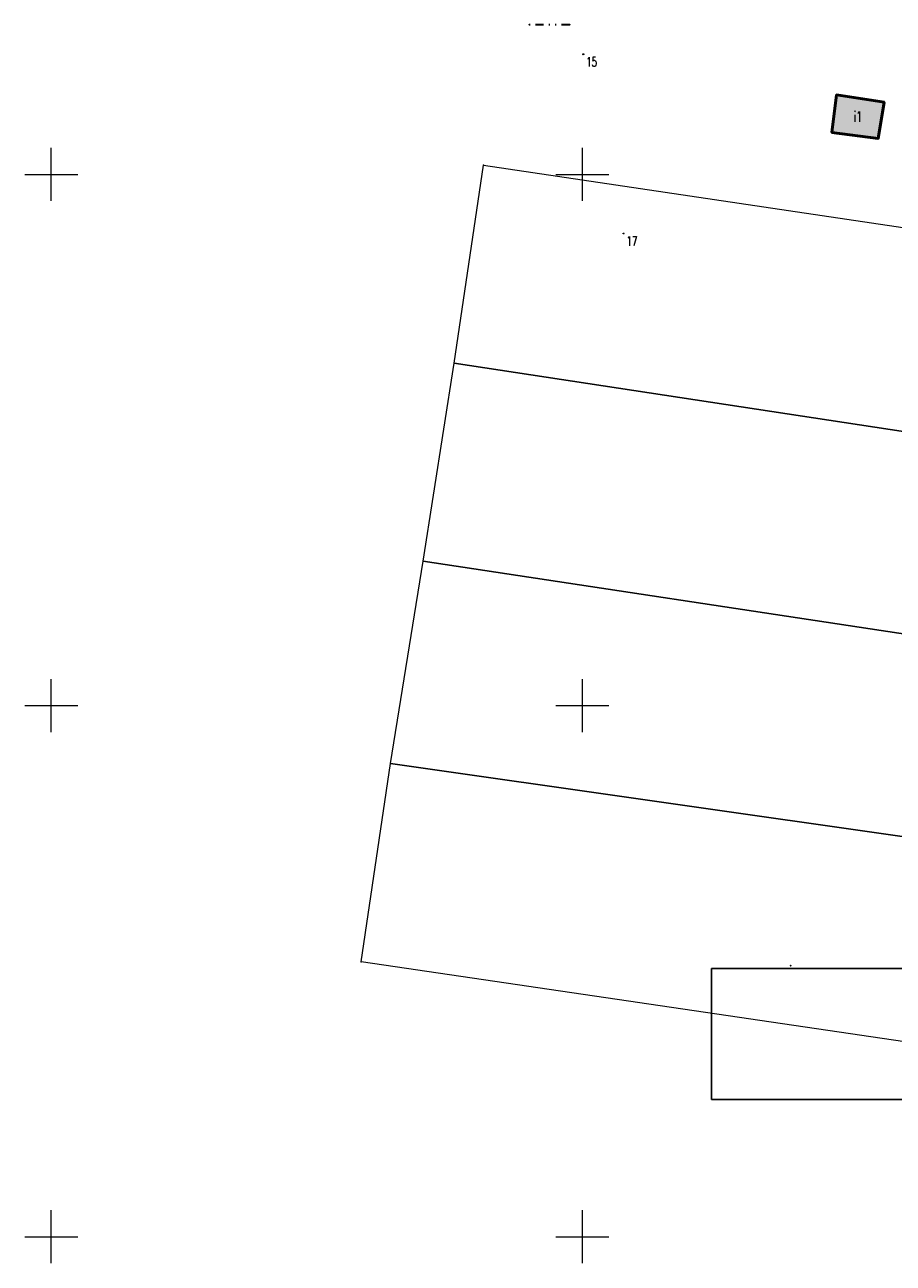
# Model space of a CAD drawing. Header units: metres. Extents: x 5484066 to 5586315, y 5680530 to 5718493.
# Tile 4 of 110: x 5515948 to 5516029, y 5683248 to 5683364. Entities that reach past the tile are written whole.
import ezdxf
from ezdxf.enums import TextEntityAlignment as Align

# ---------------------------------------------------------------- set-up
doc = ezdxf.new("R2010")
doc.units = ezdxf.units.M
for name, pattern in [('01-SIM Weglinie-PZT-PTW_06-10-2025$0$ACAD_ISO03W100', [30, 12, -18]), ('01-SIM Weglinie-PZT-PTW_06-10-2025$0$L_0_02', [0]), ('01-SIM Weglinie-PZT-PTW_06-10-2025$0$L_0_07', [2.25, 0.75, -0.5, 0, -0.5, 0, -0.5])]:
    doc.linetypes.add(name, pattern=pattern)
doc.layers.add('01-SIM Weglinie-PZT-PTW_06-10-2025$0$A-Mapa-PDF', color=7, linetype='01-SIM Weglinie-PZT-PTW_06-10-2025$0$ACAD_ISO03W100')
doc.layers.add('_xref', color=7, linetype='Continuous')
for name, color, linetype, lineweight, true_color in [('01-SIM Weglinie-PZT-PTW_06-10-2025$0$EGB_AdresNieruchomosci', 7, 'Continuous', 18, 0x000000), ('01-SIM Weglinie-PZT-PTW_06-10-2025$0$EGB_Budynek', 7, 'Continuous', 50, 0x0a0909), ('01-SIM Weglinie-PZT-PTW_06-10-2025$0$EGB_DzialkaEwidencyjna', 7, '01-SIM Weglinie-PZT-PTW_06-10-2025$0$L_0_02', 18, 0x000000), ('01-SIM Weglinie-PZT-PTW_06-10-2025$0$pzp', 7, '01-SIM Weglinie-PZT-PTW_06-10-2025$0$L_0_07', 35, 0xd200d2), ('01-SIM Weglinie-PZT-PTW_06-10-2025$0$siatka', 7, 'Continuous', 25, 0x000000)]:
    doc.layers.add(name, color=color, linetype=linetype, lineweight=lineweight, true_color=true_color)
doc.styles.add('01-SIM Weglinie-PZT-PTW_06-10-2025$0$STANDARD', font='simplex.shx')
picture_1 = doc.add_image_def('image1.tif', size_in_pixel=(3990, 388))

# ---------------------------------------------------------------- blocks, each defined once
blk = doc.blocks.new('01-SIM Weglinie-PZT-PTW_06-10-2025$0$L_0_02_2')
at = {"color": 0}
blk.add_point((0, 0), dxfattribs=at)
blk = doc.blocks.new('01-SIM Weglinie-PZT-PTW_06-10-2025$0$L_0_02_1')
at = {"color": 0}
blk.add_point((0, 0), dxfattribs=at)
blk = doc.blocks.new('01-SIM Weglinie-PZT-PTW_06-10-2025$0$EGB_ADRES')
at = {"linetype": 'Continuous', "lineweight": 13}
blk.add_hatch(color=0, dxfattribs=at).paths.add_polyline_path([(0, -0.09, 1), (0, 0.09, 1)])
at = {"color": 0, "linetype": 'Continuous', "lineweight": 13}
blk.add_circle((0, 0), 0.0906, dxfattribs=at)
blk = doc.blocks.new('01-SIM Weglinie-PZT-PTW_06-10-2025')
at = {"layer": '01-SIM Weglinie-PZT-PTW_06-10-2025$0$EGB_Budynek', "linetype": 'Continuous', "lineweight": 50, "true_color": 0xffffff}
blk.add_hatch(color=7, dxfattribs=at).paths.add_polyline_path([(5516023.48, 5683353.96), (5516023.94, 5683357.48), (5516028.41, 5683356.8), (5516027.85, 5683353.39)])
for p in [(5515995.01, 5683364.09), (5515998.79, 5683364.09), (5516023.94, 5683357.48), (5516028.41, 5683356.8), (5516023.48, 5683353.96), (5516027.85, 5683353.39), (5516019.6, 5683275.5)]:
    blk.add_point(p)
at = {"layer": '01-SIM Weglinie-PZT-PTW_06-10-2025$0$A-Mapa-PDF', "color": 18, "linetype": 'Continuous', "lineweight": 13, "true_color": 0x000000, "flags": 128}
for points in [[(5515947.5, 5683350), (5515952.5, 5683350)], [(5515947.5, 5683300), (5515952.5, 5683300)], [(5515947.5, 5683250), (5515952.5, 5683250)]]:
    blk.add_lwpolyline(points, dxfattribs=at)
at = {"layer": '01-SIM Weglinie-PZT-PTW_06-10-2025$0$EGB_AdresNieruchomosci'}
for p in [(5516000.09, 5683361.32), (5516003.88, 5683344.44)]:
    blk.add_point(p, dxfattribs=at)
at = {"layer": '01-SIM Weglinie-PZT-PTW_06-10-2025$0$EGB_Budynek', "linetype": 'Continuous', "lineweight": 50, "flags": 128}
blk.add_lwpolyline([(5516023.48, 5683353.96), (5516023.94, 5683357.48), (5516028.41, 5683356.8), (5516027.85, 5683353.39)], close=True, dxfattribs=at)
at = {"layer": '01-SIM Weglinie-PZT-PTW_06-10-2025$0$EGB_DzialkaEwidencyjna', "linetype": 'CONTINUOUS', "lineweight": 18}
for p, q in [((5515987.92, 5683332.24), (5515990.7, 5683350.87)), ((5515990.7, 5683350.87), (5516043.12, 5683343.08)), ((5516043.12, 5683343.08), (5516040, 5683324.31)), ((5515985.01, 5683313.6), (5515987.92, 5683332.24)), ((5515987.92, 5683332.24), (5516040, 5683324.31)), ((5516040, 5683324.31), (5515987.92, 5683332.24)), ((5516040, 5683324.31), (5516037.04, 5683305.72)), ((5515981.92, 5683294.53), (5515985.01, 5683313.6)), ((5515985.01, 5683313.6), (5516037.04, 5683305.72)), ((5516037.04, 5683305.72), (5515985.01, 5683313.6)), ((5516037.04, 5683305.72), (5516034.97, 5683291.96)), ((5515979.17, 5683275.86), (5515981.92, 5683294.53)), ((5516034.23, 5683287.08), (5515981.92, 5683294.53)), ((5515981.92, 5683294.53), (5516034.23, 5683287.08)), ((5516034.97, 5683291.96), (5516034.23, 5683287.08)), ((5516034.23, 5683287.08), (5516031.42, 5683268.2)), ((5516031.42, 5683268.2), (5515979.17, 5683275.86))]:
    blk.add_line(p, q, dxfattribs=at)
at = {"layer": '01-SIM Weglinie-PZT-PTW_06-10-2025$0$pzp', "lineweight": 35, "flags": 128}
blk.add_lwpolyline([(5515998.79, 5683364.09), (5515995.01, 5683364.09)], dxfattribs=at)
at = {"layer": '01-SIM Weglinie-PZT-PTW_06-10-2025$0$siatka', "color": 18, "linetype": 'Continuous', "lineweight": 13, "true_color": 0x000000, "flags": 128}
for points in [[(5515950, 5683347.5), (5515950, 5683352.5)], [(5516000, 5683347.5), (5516000, 5683352.5)], [(5515997.5, 5683350), (5516002.5, 5683350)], [(5515950, 5683297.5), (5515950, 5683302.5)], [(5516000, 5683297.5), (5516000, 5683302.5)], [(5515997.5, 5683300), (5516002.5, 5683300)], [(5515950, 5683247.5), (5515950, 5683252.5)], [(5516000, 5683247.5), (5516000, 5683252.5)], [(5515997.5, 5683250), (5516002.5, 5683250)]]:
    blk.add_lwpolyline(points, dxfattribs=at)
at = {"layer": '01-SIM Weglinie-PZT-PTW_06-10-2025$0$EGB_AdresNieruchomosci', "linetype": 'Continuous', "xscale": 0.5, "yscale": 0.5, "zscale": 0.5}
for p in [(5516000.09, 5683361.32), (5516003.88, 5683344.44)]:
    blk.add_blockref('01-SIM Weglinie-PZT-PTW_06-10-2025$0$EGB_ADRES', p, dxfattribs=at)
at = {"layer": '01-SIM Weglinie-PZT-PTW_06-10-2025$0$EGB_DzialkaEwidencyjna', "color": 18, "linetype": 'Continuous', "true_color": 0x000000, "xscale": 0.5, "yscale": 0.5, "zscale": 0.5}
for name, p, rotation in [('01-SIM Weglinie-PZT-PTW_06-10-2025$0$L_0_02_2', (5515990.7, 5683350.87), 261.53), ('01-SIM Weglinie-PZT-PTW_06-10-2025$0$L_0_02_1', (5515990.7, 5683350.87), 351.54), ('01-SIM Weglinie-PZT-PTW_06-10-2025$0$L_0_02_2', (5515987.92, 5683332.24), 261.11), ('01-SIM Weglinie-PZT-PTW_06-10-2025$0$L_0_02_1', (5515987.92, 5683332.24), 351.34), ('01-SIM Weglinie-PZT-PTW_06-10-2025$0$L_0_02_1', (5515987.92, 5683332.24), 81.53), ('01-SIM Weglinie-PZT-PTW_06-10-2025$0$L_0_02_2', (5515987.92, 5683332.24), 351.34), ('01-SIM Weglinie-PZT-PTW_06-10-2025$0$L_0_02_2', (5515985.01, 5683313.6), 260.81), ('01-SIM Weglinie-PZT-PTW_06-10-2025$0$L_0_02_1', (5515985.01, 5683313.6), 351.3799999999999), ('01-SIM Weglinie-PZT-PTW_06-10-2025$0$L_0_02_1', (5515985.01, 5683313.6), 81.10999999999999), ('01-SIM Weglinie-PZT-PTW_06-10-2025$0$L_0_02_2', (5515985.01, 5683313.6), 351.3799999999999), ('01-SIM Weglinie-PZT-PTW_06-10-2025$0$L_0_02_2', (5515981.92, 5683294.53), 351.89), ('01-SIM Weglinie-PZT-PTW_06-10-2025$0$L_0_02_1', (5515981.92, 5683294.53), 80.81), ('01-SIM Weglinie-PZT-PTW_06-10-2025$0$L_0_02_2', (5515981.92, 5683294.53), 261.61), ('01-SIM Weglinie-PZT-PTW_06-10-2025$0$L_0_02_1', (5515981.92, 5683294.53), 351.89), ('01-SIM Weglinie-PZT-PTW_06-10-2025$0$L_0_02_1', (5515979.17, 5683275.86), 81.61), ('01-SIM Weglinie-PZT-PTW_06-10-2025$0$L_0_02_2', (5515979.17, 5683275.86), 351.66)]:
    blk.add_blockref(name, p, dxfattribs=dict(at, rotation=rotation))
at = {"layer": '01-SIM Weglinie-PZT-PTW_06-10-2025$0$EGB_AdresNieruchomosci', "color": 18, "lineweight": 18, "true_color": 0x000000, "style": '01-SIM Weglinie-PZT-PTW_06-10-2025$0$STANDARD', "width": 0.66}
for s, p in [('15', (5516000.36, 5683361.05)), ('17', (5516004.15, 5683344.17))]:
    blk.add_text(s, height=0.9, rotation=-360, dxfattribs=at).set_placement(p, align=Align.TOP_LEFT)
at = {"layer": '01-SIM Weglinie-PZT-PTW_06-10-2025$0$EGB_Budynek', "lineweight": 20, "style": '01-SIM Weglinie-PZT-PTW_06-10-2025$0$STANDARD', "width": 0.66}
blk.add_text('i1', height=1, rotation=-360, dxfattribs=at).set_placement((5516025.95, 5683355.44), align=Align.MIDDLE_CENTER)
image = blk.add_image(picture_1, insert=(5516012.16, 5683262.91), size_in_units=(126.43, 12.34))
image.dxf.flags = 15

msp = doc.modelspace()

# ---------------------------------------------------------------- block references
at = {"layer": '_xref'}
msp.add_blockref('01-SIM Weglinie-PZT-PTW_06-10-2025', (0, 0), dxfattribs=at)

doc.saveas('drawing.dxf')
